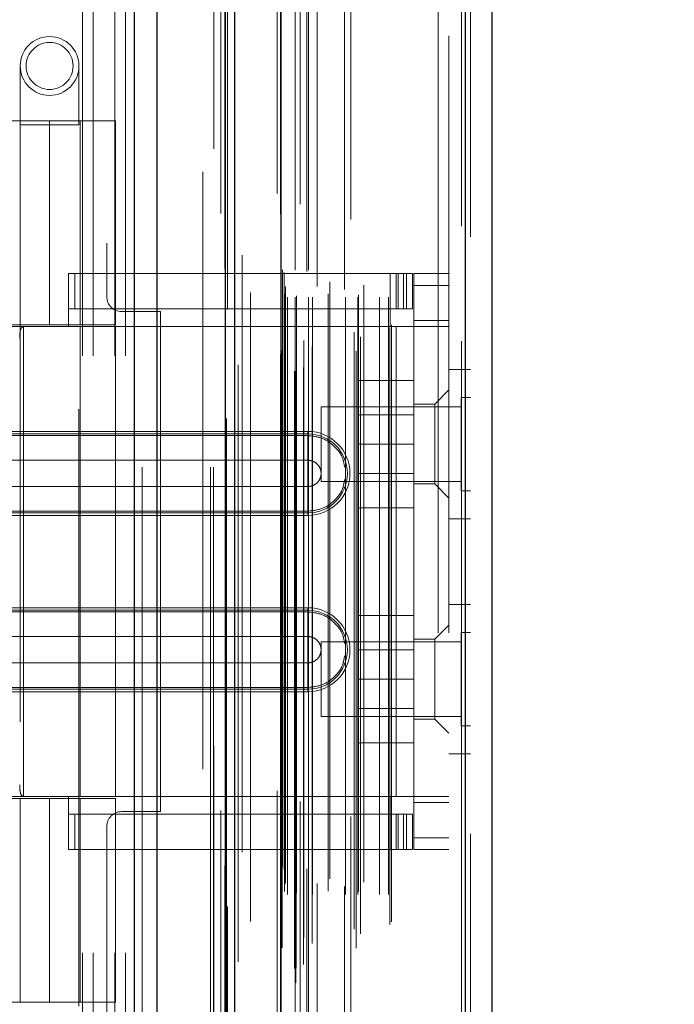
# Model space of a CAD drawing. Header units: inches. Extents: x 0.2 to 10.8, y 0.2 to 8.2.
# Tile 41 of 156: x 1.818 to 1.928, y 3.266 to 3.431. Entities that reach past the tile are written whole.
import ezdxf

# ---------------------------------------------------------------- set-up
doc = ezdxf.new("R2010")
doc.units = ezdxf.units.IN
doc.header["$MEASUREMENT"] = 0
doc.linetypes.add('HIDDEN', pattern=[0.075, 0.05, -0.025])
doc.layers.add('DIMENSIONS', color=140, linetype='Continuous')
doc.styles.add('SLDTEXTSTYLE0', font='TXT', dxfattribs={"width": 0.7})
doc.dimstyles.new('SLDDIMSTYLE1', dxfattribs={"dimtxt": 0.084961, "dimasz": 0.13, "dimexe": 0, "dimexo": 0.0625, "dimgap": 0.02124, "dimtad": 0, "dimtih": 1, "dimtoh": 1, "dimlfac": 20, "dimrnd": 1e-09, "dimzin": 12, "dimdsep": 46, "dimtxsty": 'SLDTEXTSTYLE0', "dimsah": 1, "dimcen": 0.09, "dimadec": 0, "dimazin": 3, "dimtfac": 1, "dimtmove": 0, "dimatfit": 0, "dimfxl": 0, "dimfrac": 2, "dimtolj": 1, "dimtzin": 12, "dimarcsym": 0})

# ---------------------------------------------------------------- blocks, each defined once
blk = doc.blocks.new('_D_11')
at = {"layer": 'DIMENSIONS'}
for p, q in [((2.01717, 3.14325), (2.01717, 3.39325)), ((1.82618, 3.14325), (2.14217, 3.14325)), ((1.8889, 3.05215), (2.14217, 3.05215)), ((2.01717, 2.82907), (2.01717, 3.05215)), ((2.13864, 2.82907), (2.01717, 2.82907)), ((2.29181, 2.82907), (2.26328, 2.82907)), ((2.26328, 2.82907), (2.26328, 2.69404)), ((2.54428, 2.82907), (2.57281, 2.82907)), ((2.57281, 2.82907), (2.57281, 2.69404)), ((2.26328, 2.69404), (2.29181, 2.69404)), ((2.57281, 2.69404), (2.54428, 2.69404))]:
    blk.add_line(p, q, dxfattribs=at)
for points in [[(2.01717, 3.14325), (2.03717, 3.27325), (1.99717, 3.27325)], [(2.01717, 3.05215), (1.99717, 2.92215), (2.03717, 2.92215)]]:
    blk.add_solid(points, dxfattribs=at)
at = {"layer": 'DIMENSIONS', "char_height": 0.083333, "attachment_point": 1, "style": 'SLDTEXTSTYLE0'}
for s, insert in [('1.82', (2.29181, 2.95552)), ('46.3', (2.29181, 2.80146))]:
    blk.add_mtext(s, dxfattribs=dict(at, insert=insert))

msp = doc.modelspace()

# ---------------------------------------------------------------- linework, layer by layer
at = {"color": 7, "linetype": 'Continuous', "lineweight": 25}
for p, q in [((1.8376255, 3.0557523), (1.8376255, 5.12325)), ((1.8414438, 3.0557523), (1.8414438, 5.1225418)), ((1.8528894, 3.0557523), (1.8528894, 5.1171577)), ((1.854471, 3.0557523), (1.854471, 5.1170023)), ((1.8621529, 5.1015798), (1.8621529, 3.071415)), ((1.8930654, 5.0961291), (1.8930654, 3.0768657)), ((1.8975277, 5.094362), (1.8975277, 3.0786328))]:
    msp.add_line(p, q, dxfattribs=at)
at = {"color": 7, "linetype": 'HIDDEN', "lineweight": 18}
for p, q in [((1.8376255, 5.12325), (1.8376255, 3.0557523)), ((1.8376255, 5.12325), (1.8376255, 3.0557523)), ((1.8376255, 3.0557523), (1.8376255, 5.12325)), ((1.8388982, 3.0557523), (1.8388982, 5.1225418)), ((1.8388982, 3.0557523), (1.8388982, 5.1225418)), ((1.8414438, 3.0557523), (1.8414438, 5.1225418)), ((1.8503438, 3.0557523), (1.8503438, 5.1171577)), ((1.8503438, 3.0557523), (1.8503438, 5.1171577)), ((1.850871, 3.0557523), (1.850871, 5.1170023)), ((1.8528894, 3.0557523), (1.8528894, 5.1171577)), ((1.8530419, 3.0639328), (1.8530419, 5.1090621)), ((1.8646882, 3.0694146), (1.8646882, 5.1035803)), ((1.8646882, 3.0694146), (1.8646882, 5.1035803)), ((1.8615277, 5.1015798), (1.8615277, 3.071415)), ((1.864433, 3.071817), (1.864433, 5.1011778)), ((1.8647388, 3.071871), (1.8647388, 5.1011239)), ((1.8659708, 3.0724558), (1.8659708, 5.1005391)), ((1.8549951, 3.072908), (1.8549951, 5.1000898)), ((1.8653754, 5.0997916), (1.8653754, 3.0731859)), ((1.8520775, 5.0982584), (1.8520775, 3.074731)), ((1.8620915, 5.0981634), (1.8620915, 3.0748314)), ((1.8621076, 3.0747056), (1.8621076, 5.0982892)), ((1.8623785, 3.0752838), (1.8623785, 5.097711)), ((1.8623785, 3.0752838), (1.8623785, 5.097711)), ((1.8739166, 5.0972464), (1.8739166, 3.0757509)), ((1.8747756, 3.075194), (1.8747756, 5.0978009)), ((1.8659894, 3.076984), (1.8659894, 5.0960108)), ((1.8674095, 3.0759984), (1.8674095, 5.0969975)), ((1.8754838, 3.0776139), (1.8754838, 5.0953829)), ((1.8924403, 5.0961291), (1.8924403, 3.0768657)), ((1.8924403, 3.0768657), (1.8924403, 5.0961291)), ((1.8930654, 3.0768657), (1.8930654, 5.0961291)), ((1.874425, 3.0783754), (1.874425, 5.0946194)), ((1.8804351, 3.0791568), (1.8804351, 5.093838)), ((1.8939277, 5.094362), (1.8939277, 3.0786328)), ((1.8570571, 3.0796719), (1.8570571, 5.0933231)), ((1.8806948, 3.0795953), (1.8806948, 5.0933995)), ((1.8527802, 5.0889992), (1.8527802, 3.083997)), ((1.862781, 3.0847256), (1.862781, 5.0882692)), ((1.862781, 3.0847256), (1.862781, 5.0882692)), ((1.8632869, 3.0842256), (1.8632869, 5.0887692)), ((1.8632869, 3.0842256), (1.8632869, 5.0887692)), ((1.864531, 5.0887692), (1.864531, 3.0842256)), ((1.864531, 3.0842256), (1.864531, 5.0887692)), ((1.864781, 3.0844756), (1.864781, 5.0885192)), ((1.866531, 5.0885192), (1.866531, 3.0844756)), ((1.866781, 3.0842256), (1.866781, 5.0887692)), ((1.866781, 5.0887692), (1.866781, 3.0842256)), ((1.8674849, 3.0842256), (1.8674849, 5.0887692)), ((1.8700641, 3.0847756), (1.8700641, 5.0882282)), ((1.8729873, 3.0842256), (1.8729873, 5.0887692)), ((1.8750543, 3.0842256), (1.8750543, 5.0887692)), ((1.8751816, 3.0846241), (1.8751816, 5.0883725)), ((1.8786752, 3.0842256), (1.8786752, 5.0887692)), ((1.8801948, 3.0842256), (1.8801948, 5.0887692)), ((1.8801948, 3.0842256), (1.8801948, 5.0887692)), ((1.8629277, 3.0860224), (1.8629277, 5.0869724)), ((1.8682595, 5.0860215), (1.8682595, 3.0869567)), ((1.8703925, 3.0868027), (1.8703925, 5.0861921)), ((1.8703925, 3.0868027), (1.8703925, 5.0861921)), ((1.8728261, 5.085532), (1.8728261, 3.0874637)), ((1.8760903, 3.0862452), (1.8760903, 5.0867496)), ((1.8624105, 3.0888374), (1.8624105, 5.0841575)), ((1.8624105, 3.0888374), (1.8624105, 5.0841575)), ((1.8627388, 3.0883735), (1.8627388, 5.0846213)), ((1.8627388, 3.0883735), (1.8627388, 5.0846213)), ((1.8532151, 5.0821707), (1.8532151, 3.0908326)), ((1.8532151, 5.0821496), (1.8532151, 3.0908244)), ((1.8556953, 3.0912916), (1.8556953, 5.0817032)), ((1.849071, 3.1052023), (1.849071, 5.0677523)), ((1.849071, 3.1052023), (1.849071, 5.0677523)), ((1.849071, 3.1052023), (1.849071, 5.0677523)), ((1.849071, 3.1052023), (1.849071, 5.0677523)), ((1.8885277, 3.1280224), (1.8885277, 5.0449724)), ((1.8885277, 3.1280224), (1.8885277, 5.0449724)), ((1.8885277, 5.0449724), (1.8885277, 3.1280224)), ((1.8885277, 5.0449724), (1.8885277, 3.1280224)), ((1.8903277, 3.1280224), (1.8903277, 5.0449724)), ((1.832971, 3.7932773), (1.832971, 3.3843273)), ((1.828921, 3.1744023), (1.828921, 3.5055023)), ((1.828921, 3.1744023), (1.828921, 3.5055023)), ((1.830721, 3.1744023), (1.830721, 3.5055023)), ((1.834321, 3.1744023), (1.834321, 3.5055023)), ((1.836121, 3.1744023), (1.836121, 3.5055023)), ((1.836121, 3.1744023), (1.836121, 3.5055023)), ((1.8184773, 3.4229575), (1.8184773, 3.4131149)), ((1.8283199, 3.4131149), (1.8283199, 3.4229575)), ((1.8233986, 3.4137764), (1.78206, 3.4137764)), ((1.8184549, 3.4137764), (1.8184549, 3.3796228)), ((1.8233986, 3.4137764), (1.8233986, 3.3796228)), ((1.8233986, 3.4137764), (1.8344222, 3.4137764)), ((1.8233986, 3.3796228), (1.8233986, 3.4137764)), ((1.8285167, 3.3796228), (1.8285167, 3.4137764)), ((1.8344222, 3.3796228), (1.8344222, 3.4137764)), ((1.8184773, 3.4131149), (1.8283199, 3.4131149)), ((1.8184773, 3.4131149), (1.8184773, 3.2654771)), ((1.8283199, 3.2654771), (1.8283199, 3.4131149)), ((1.8265482, 3.3881858), (1.8804852, 3.3881858)), ((1.8265482, 3.3793275), (1.8265482, 3.3881858)), ((1.827624, 3.3822803), (1.827624, 3.3881858)), ((1.8804852, 3.3793275), (1.8804852, 3.3881858)), ((1.8804852, 3.3881858), (1.8814695, 3.3881858)), ((1.8814695, 3.3881858), (1.8814695, 3.3822803)), ((1.8814695, 3.3881858), (1.8832411, 3.3881858)), ((1.8818362, 3.3822803), (1.8818362, 3.3881858)), ((1.8827289, 3.3822803), (1.8827289, 3.3881858)), ((1.8832411, 3.3822803), (1.8832411, 3.3881858)), ((1.8832411, 3.3881858), (1.8842254, 3.3881858)), ((1.8832411, 3.3822803), (1.8832411, 3.3881858)), ((1.8842254, 3.3822803), (1.8842254, 3.3881858)), ((1.8903277, 3.3881858), (1.8844222, 3.3881858)), ((1.8844222, 3.3862173), (1.8844222, 3.3881858)), ((1.8903277, 3.3862173), (1.8844222, 3.3862173)), ((1.8844222, 3.3862173), (1.8844222, 3.3803118)), ((1.8903277, 3.3862173), (1.8844222, 3.3862173)), ((1.8265482, 3.3822803), (1.8804852, 3.3822803)), ((1.8814695, 3.3822803), (1.8804852, 3.3822803)), ((1.8832411, 3.3822803), (1.8814695, 3.3822803)), ((1.8842254, 3.3822803), (1.8832411, 3.3822803)), ((1.841971, 3.3818273), (1.835471, 3.3818273)), ((1.841971, 3.2980773), (1.841971, 3.3818273)), ((1.8117663, 3.3796228), (1.8233986, 3.3796228)), ((1.8344222, 3.3793275), (1.8139503, 3.3793275)), ((1.8190119, 3.3793275), (1.8190119, 3.3005874)), ((1.8344222, 3.3796228), (1.8233986, 3.3796228)), ((1.8285167, 3.3005874), (1.8285167, 3.3793275)), ((1.8344222, 3.3005874), (1.8344222, 3.3793275)), ((1.8344222, 3.3793275), (1.8804852, 3.3793275)), ((1.8344222, 3.3793275), (1.8804852, 3.3793275)), ((1.8814695, 3.3793275), (1.8804852, 3.3793275)), ((1.8814695, 3.3793275), (1.8814695, 3.3005874)), ((1.8903277, 3.3793275), (1.8814695, 3.3793275)), ((1.8814695, 3.3793275), (1.8814695, 3.3005874)), ((1.8844222, 3.3803118), (1.8903277, 3.3803118)), ((1.8844222, 3.3793275), (1.8844222, 3.3803118)), ((1.8844222, 3.3793275), (1.8844222, 3.3005874)), ((1.8939277, 3.3721224), (1.8903277, 3.3721224)), ((1.8844222, 3.3702724), (1.8751722, 3.3702724)), ((1.8751722, 3.3702724), (1.8751722, 3.3596224)), ((1.8903277, 3.3686976), (1.8879655, 3.3663354)), ((1.8923652, 3.3674349), (1.8923652, 3.3596224)), ((1.8939277, 3.3674349), (1.8923652, 3.3674349)), ((1.8689277, 3.3658724), (1.8689277, 3.3596224)), ((1.8923652, 3.3658724), (1.8689277, 3.3658724)), ((1.8879655, 3.3663354), (1.8844222, 3.3663354)), ((1.8879655, 3.3596425), (1.8879655, 3.3663354)), ((1.8844222, 3.3645199), (1.8751722, 3.3645199)), ((1.8667057, 3.3617499), (1.793871, 3.3617499)), ((1.8667057, 3.3613235), (1.793871, 3.3613235)), ((1.8667057, 3.3610476), (1.793871, 3.3610476)), ((1.8667057, 3.3617499), (1.8667057, 3.3610476)), ((1.8667057, 3.3613235), (1.8667057, 3.3569186)), ((1.8689277, 3.3596224), (1.8689277, 3.3533724)), ((1.8844222, 3.3596224), (1.8751722, 3.3596224)), ((1.8751722, 3.3596224), (1.8751722, 3.3489724)), ((1.8879655, 3.3529496), (1.8879655, 3.3596425)), ((1.8923652, 3.3596224), (1.8923652, 3.3518099)), ((1.8667057, 3.3569186), (1.793871, 3.3569186)), ((1.8751722, 3.3547249), (1.8844222, 3.3547249)), ((1.793871, 3.3525239), (1.8667057, 3.3525239)), ((1.8667057, 3.348119), (1.8667057, 3.3525239)), ((1.8689277, 3.3533724), (1.8923652, 3.3533724)), ((1.8844222, 3.3529496), (1.8879655, 3.3529496)), ((1.8879655, 3.3529496), (1.8903277, 3.3505874)), ((1.8923652, 3.3518099), (1.8939277, 3.3518099)), ((1.793871, 3.3483949), (1.8667057, 3.3483949)), ((1.793871, 3.348119), (1.8667057, 3.348119)), ((1.793871, 3.3476926), (1.8667057, 3.3476926)), ((1.8667057, 3.3476926), (1.8667057, 3.3483949)), ((1.8844222, 3.3489724), (1.8751722, 3.3489724)), ((1.8903277, 3.3471224), (1.8939277, 3.3471224)), ((1.8939277, 3.3327724), (1.8903277, 3.3327724)), ((1.8667057, 3.3322224), (1.793871, 3.3322224)), ((1.8667057, 3.3317959), (1.793871, 3.3317959)), ((1.8667057, 3.33152), (1.793871, 3.33152)), ((1.8667057, 3.3322224), (1.8667057, 3.33152)), ((1.8667057, 3.3317959), (1.8667057, 3.327391)), ((1.8844222, 3.3309224), (1.8751722, 3.3309224)), ((1.8751722, 3.3309224), (1.8751722, 3.3202724)), ((1.8903277, 3.3293275), (1.8879655, 3.3269653)), ((1.8923652, 3.3280849), (1.8923652, 3.3202724)), ((1.8939277, 3.3280849), (1.8923652, 3.3280849)), ((1.8667057, 3.327391), (1.793871, 3.327391)), ((1.8689277, 3.3265224), (1.8689277, 3.3202724)), ((1.8923652, 3.3265224), (1.8689277, 3.3265224)), ((1.8879655, 3.3269653), (1.8844222, 3.3269653)), ((1.8879655, 3.3135795), (1.8879655, 3.3269653)), ((1.8844222, 3.3251699), (1.8751722, 3.3251699)), ((1.793871, 3.3229963), (1.8667057, 3.3229963)), ((1.8667057, 3.3185914), (1.8667057, 3.3229963)), ((1.8689277, 3.3202724), (1.8689277, 3.3140224)), ((1.8844222, 3.3202724), (1.8751722, 3.3202724)), ((1.8751722, 3.3202724), (1.8751722, 3.3096224)), ((1.8923652, 3.3202724), (1.8923652, 3.3124599)), ((1.793871, 3.3188673), (1.8667057, 3.3188673)), ((1.793871, 3.3185914), (1.8667057, 3.3185914)), ((1.793871, 3.318165), (1.8667057, 3.318165)), ((1.8667057, 3.318165), (1.8667057, 3.3188673)), ((1.8751722, 3.3153749), (1.8844222, 3.3153749)), ((1.8689277, 3.3140224), (1.8923652, 3.3140224)), ((1.8844222, 3.3135795), (1.8879655, 3.3135795)), ((1.8879655, 3.3135795), (1.8903277, 3.3112173)), ((1.8923652, 3.3124599), (1.8939277, 3.3124599)), ((1.8844222, 3.3096224), (1.8751722, 3.3096224)), ((1.8903277, 3.3077724), (1.8939277, 3.3077724)), ((1.8117663, 3.3002921), (1.8233986, 3.3002921)), ((1.8344222, 3.3005874), (1.8139503, 3.3005874)), ((1.8184549, 3.3002921), (1.8184549, 3.2661386)), ((1.8233986, 3.3002921), (1.8233986, 3.2661386)), ((1.8233986, 3.3002921), (1.8344222, 3.3002921)), ((1.8233986, 3.2661386), (1.8233986, 3.3002921)), ((1.8265482, 3.2917291), (1.8265482, 3.3005874)), ((1.8285167, 3.2661386), (1.8285167, 3.3002921)), ((1.8804852, 3.3005874), (1.8344222, 3.3005874)), ((1.8804852, 3.3005874), (1.8344222, 3.3005874)), ((1.8344222, 3.2661386), (1.8344222, 3.3002921)), ((1.8814695, 3.3005874), (1.8804852, 3.3005874)), ((1.8804852, 3.2917291), (1.8804852, 3.3005874)), ((1.8903277, 3.3005874), (1.8814695, 3.3005874)), ((1.8844222, 3.2996031), (1.8844222, 3.3005874)), ((1.835471, 3.2980773), (1.841971, 3.2980773)), ((1.8903277, 3.2996031), (1.8844222, 3.2996031)), ((1.8844222, 3.2996031), (1.8844222, 3.2936976)), ((1.8804852, 3.2976346), (1.8265482, 3.2976346)), ((1.827624, 3.2917291), (1.827624, 3.2976346)), ((1.8804852, 3.2976346), (1.8814695, 3.2976346)), ((1.8814695, 3.2976346), (1.8814695, 3.2917291)), ((1.8814695, 3.2976346), (1.8832411, 3.2976346)), ((1.8818362, 3.2917291), (1.8818362, 3.2976346)), ((1.8827289, 3.2917291), (1.8827289, 3.2976346)), ((1.8832411, 3.2917291), (1.8832411, 3.2976346)), ((1.8832411, 3.2976346), (1.8842254, 3.2976346)), ((1.8832411, 3.2917291), (1.8832411, 3.2976346)), ((1.8842254, 3.2917291), (1.8842254, 3.2976346)), ((1.832971, 3.2955773), (1.832971, 3.1052023)), ((1.8903277, 3.2936976), (1.8844222, 3.2936976)), ((1.8844222, 3.2917291), (1.8844222, 3.2936976)), ((1.8903277, 3.2936976), (1.8844222, 3.2936976)), ((1.8804852, 3.2917291), (1.8265482, 3.2917291)), ((1.8814695, 3.2917291), (1.8804852, 3.2917291)), ((1.8832411, 3.2917291), (1.8814695, 3.2917291)), ((1.8842254, 3.2917291), (1.8832411, 3.2917291)), ((1.8903277, 3.2917291), (1.8844222, 3.2917291)), ((1.78206, 3.2661386), (1.8233986, 3.2661386)), ((1.8344222, 3.2661386), (1.8233986, 3.2661386))]:
    msp.add_line(p, q, dxfattribs=at)
at = {"color": 7, "linetype": 'HIDDEN', "lineweight": 18, "flags": 128}
for points in [[(1.8509376, 5.1090963), (1.8509374, 4.0945813), (1.8509376, 3.0638986)], [(1.8509376, 5.1090961), (1.8509374, 4.0758754), (1.8509376, 3.0638966)], [(1.8520775, 5.0982718), (1.8520774, 4.1278506), (1.8520775, 3.0747242)], [(1.8527801, 5.0889981), (1.8527797, 4.0652497), (1.8527801, 3.0840072)], [(1.8570498, 3.0850196), (1.8570498, 4.0784026), (1.8570498, 5.0879743)]]:
    msp.add_lwpolyline(points, dxfattribs=at)
at = {"color": 7, "linetype": 'HIDDEN', "lineweight": 18}
for radius in [0.0049213, 0.003937]:
    msp.add_circle((1.8233986, 3.4229575), radius, dxfattribs=at)
for centre, radius, start, end in [((1.835471, 3.3843273), 0.0025, 180, 270), ((1.8667057, 3.3547212), 0.0070287, 270, 90), ((1.8667057, 3.3547212), 0.0066023, 270, 90), ((1.8667057, 3.3251937), 0.0070287, 270, 90), ((1.8667057, 3.3251937), 0.0066023, 270, 90), ((1.835471, 3.2955773), 0.0025, 90, 180)]:
    msp.add_arc(centre, radius, start, end, dxfattribs=at)
for points, knots in [([(1.8191529, 3.3793275), (1.8190055, 3.3793275), (1.8188776, 3.379282), (1.8186687, 3.3790933), (1.8185887, 3.3789497), (1.818473, 3.3785869), (1.8184359, 3.3783654), (1.81839, 3.3778851), (1.8183802, 3.3776231), (1.8183802, 3.377359)], [0, 0, 0, 0, 0.25, 0.25, 0.5, 0.5, 0.75, 0.75, 1, 1, 1, 1]), ([(1.8728261, 3.3557567), (1.872762, 3.3562279), (1.872586, 3.3575224), (1.8712682, 3.3592941), (1.8691965, 3.3607636), (1.867536, 3.3609529), (1.8667057, 3.3610476)], [0, 0, 0, 0, 0.16020075, 0.44013383, 0.72006692, 1, 1, 1, 1]), ([(1.8667057, 3.3525239), (1.8669933, 3.3525239), (1.8672808, 3.3525811), (1.8678123, 3.3528012), (1.868056, 3.3529641), (1.8684628, 3.3533709), (1.8686257, 3.3536146), (1.8688458, 3.3541461), (1.868903, 3.3544336), (1.868903, 3.3550089), (1.8688458, 3.3552964), (1.8686257, 3.3558279), (1.8684628, 3.3560716), (1.868056, 3.3564784), (1.8678123, 3.3566412), (1.8672808, 3.3568614), (1.8669933, 3.3569186), (1.8667057, 3.3569186)], [0, 0, 0, 0, 0.125, 0.125, 0.25, 0.25, 0.375, 0.375, 0.5, 0.5, 0.625, 0.625, 0.75, 0.75, 0.875, 0.875, 1, 1, 1, 1]), ([(1.8667057, 3.3483949), (1.867536, 3.3484895), (1.8691965, 3.3486788), (1.8712682, 3.3501483), (1.872586, 3.3519201), (1.872762, 3.3532146), (1.8728261, 3.3536857)], [0, 0, 0, 0, 0.27993308, 0.55986617, 0.83979925, 1, 1, 1, 1]), ([(1.8728261, 3.3262292), (1.872762, 3.3267004), (1.872586, 3.3279949), (1.8712682, 3.3297666), (1.8691965, 3.3312361), (1.867536, 3.3314254), (1.8667057, 3.33152)], [0, 0, 0, 0, 0.16020075, 0.44013383, 0.72006692, 1, 1, 1, 1]), ([(1.8667057, 3.3229963), (1.8669933, 3.3229963), (1.8672808, 3.3230535), (1.8678123, 3.3232737), (1.868056, 3.3234365), (1.8684628, 3.3238433), (1.8686257, 3.3240871), (1.8688458, 3.3246185), (1.868903, 3.324906), (1.868903, 3.3254813), (1.8688458, 3.3257688), (1.8686257, 3.3263003), (1.8684628, 3.326544), (1.868056, 3.3269508), (1.8678123, 3.3271137), (1.8672808, 3.3273338), (1.8669933, 3.327391), (1.8667057, 3.327391)], [0, 0, 0, 0, 0.125, 0.125, 0.25, 0.25, 0.375, 0.375, 0.5, 0.5, 0.625, 0.625, 0.75, 0.75, 0.875, 0.875, 1, 1, 1, 1]), ([(1.8667057, 3.3188673), (1.867536, 3.318962), (1.8691965, 3.3191513), (1.8712682, 3.3206208), (1.872586, 3.3223925), (1.872762, 3.323687), (1.8728261, 3.3241582)], [0, 0, 0, 0, 0.27993308, 0.55986617, 0.83979925, 1, 1, 1, 1]), ([(1.8183802, 3.3025559), (1.8183802, 3.3022918), (1.8183899, 3.3020324), (1.8184359, 3.3015498), (1.8184728, 3.3013291), (1.8185882, 3.3009663), (1.8186686, 3.300822), (1.8188764, 3.3006337), (1.8190054, 3.3005874), (1.8191529, 3.3005874)], [0, 0, 0, 0, 0.25, 0.25, 0.5, 0.5, 0.75, 0.75, 1, 1, 1, 1])]:
    msp.add_open_spline(points, degree=3, knots=knots, dxfattribs=at)
for points in [[(1.8667057, 3.3610476), (1.8667057, 3.3602247), (1.8667057, 3.3582422), (1.8667057, 3.3558966), (1.8667057, 3.3547212)], [(1.8667057, 3.3569186), (1.8667057, 3.3563694), (1.8667057, 3.3555453), (1.8667057, 3.3547212)], [(1.8667057, 3.3547212), (1.8667057, 3.3535459), (1.8667057, 3.3512003), (1.8667057, 3.3492178), (1.8667057, 3.3483949)], [(1.8667057, 3.3547212), (1.8667057, 3.3538972), (1.8667057, 3.3530731), (1.8667057, 3.3525239)], [(1.8667057, 3.33152), (1.8667057, 3.3306971), (1.8667057, 3.3287146), (1.8667057, 3.326369), (1.8667057, 3.3251937)], [(1.8667057, 3.327391), (1.8667057, 3.3268418), (1.8667057, 3.3260177), (1.8667057, 3.3251937)], [(1.8667057, 3.3251937), (1.8667057, 3.3240183), (1.8667057, 3.3216727), (1.8667057, 3.3196902), (1.8667057, 3.3188673)], [(1.8667057, 3.3251937), (1.8667057, 3.3243696), (1.8667057, 3.3235455), (1.8667057, 3.3229963)]]:
    msp.add_open_spline(points, degree=3, dxfattribs=at)

# ---------------------------------------------------------------- dimensions: what is measured, and where the dimension line sits
at = {"layer": 'DIMENSIONS'}
dim = msp.add_linear_dim(base=(2.0171676, 3.0521523), p1=(1.7761835, 3.1432523), p2=(1.8388988, 3.0521523), angle=90, dimstyle='SLDDIMSTYLE1', dxfattribs=at)
dim.commit()
dim.dimension.update_dxf_attribs({"geometry": '_D_11', "text_midpoint": (2.0171676, 2.8290733), "dimtype": 160})

doc.saveas('drawing.dxf')
